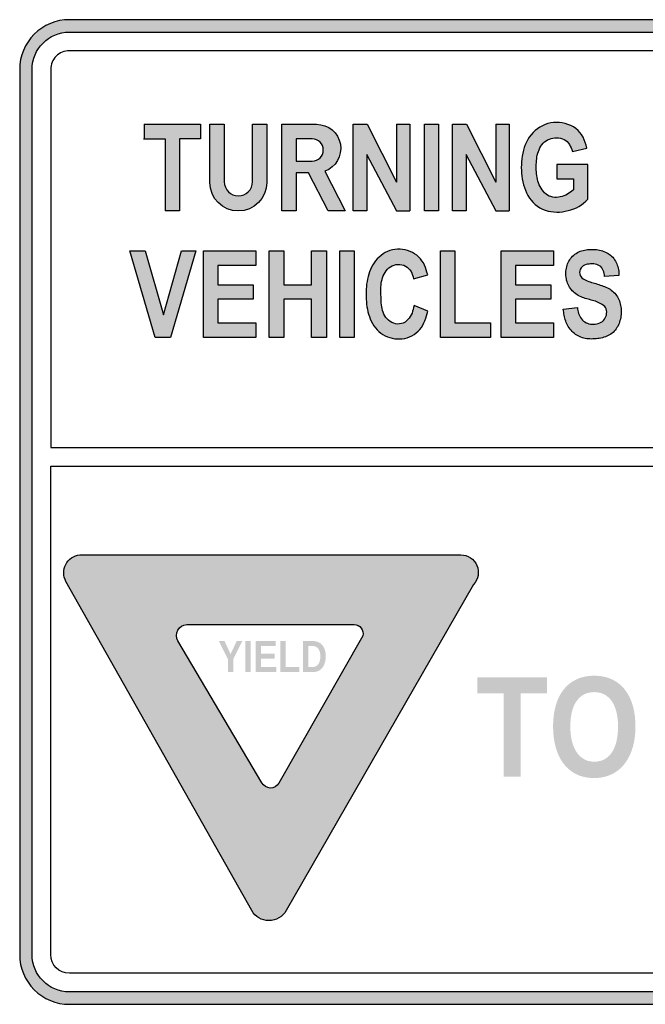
# Model space of a CAD drawing. Header units: inches. Extents: x -0.5 to 0.5, y -0.5 to 0.5.
# Tile 1 of 2: x -0.5 to 0.14, y -0.5 to 0.5. Entities that reach past the tile are written whole.
import ezdxf

# ---------------------------------------------------------------- set-up
doc = ezdxf.new("R2010")
doc.units = ezdxf.units.IN
doc.header["$MEASUREMENT"] = 0

msp = doc.modelspace()

# ---------------------------------------------------------------- hatches: boundary and pattern name
h = msp.add_hatch(color=7)
edge = h.paths.add_edge_path()
edge.add_spline(control_points=[(0.5, 0.44939), (0.5, 0.47726), (0.47741, 0.49985), (0.44954, 0.49985)], knot_values=[0, 0, 0, 0, 1, 1, 1, 1], degree=3, periodic=0)
edge.add_line((0.44954, 0.49985), (-0.44954, 0.49985))
edge.add_spline(control_points=[(-0.44954, 0.49985), (-0.46292, 0.49985), (-0.47576, 0.49453), (-0.48522, 0.48507), (-0.49468, 0.47561), (-0.5, 0.46277), (-0.5, 0.44939)], knot_values=[0, 0, 0, 0, 1, 1, 1, 2, 2, 2, 2], degree=3, periodic=0)
edge.add_line((-0.5, 0.44939), (-0.5, -0.44939))
edge.add_spline(control_points=[(-0.5, -0.44939), (-0.5, -0.46277), (-0.49468, -0.47561), (-0.48522, -0.48507), (-0.47576, -0.49453), (-0.46292, -0.49985), (-0.44954, -0.49985)], knot_values=[0, 0, 0, 0, 1, 1, 1, 2, 2, 2, 2], degree=3, periodic=0)
edge.add_line((-0.44954, -0.49985), (0.44954, -0.49985))
edge.add_spline(control_points=[(0.44954, -0.49985), (0.47741, -0.49985), (0.5, -0.47726), (0.5, -0.44939)], knot_values=[0, 0, 0, 0, 1, 1, 1, 1], degree=3, periodic=0)
edge.add_line((0.5, -0.44939), (0.5, 0.44939))
edge = h.paths.add_edge_path(flags=0)
edge.add_line((-0.48739, -0.44939), (-0.48739, 0.44939))
edge.add_spline(control_points=[(-0.48739, 0.44939), (-0.48739, 0.47029), (-0.47044, 0.48723), (-0.44954, 0.48723)], knot_values=[0, 0, 0, 0, 1, 1, 1, 1], degree=3, periodic=0)
edge.add_line((-0.44954, 0.48723), (0.44954, 0.48723))
edge.add_spline(control_points=[(0.44954, 0.48723), (0.47044, 0.48723), (0.48739, 0.47029), (0.48739, 0.44939)], knot_values=[0, 0, 0, 0, 1, 1, 1, 1], degree=3, periodic=0)
edge.add_line((0.48739, 0.44939), (0.48739, -0.44939))
edge.add_spline(control_points=[(0.48739, -0.44939), (0.48739, -0.47029), (0.47044, -0.48723), (0.44954, -0.48723)], knot_values=[0, 0, 0, 0, 1, 1, 1, 1], degree=3, periodic=0)
edge.add_line((0.44954, -0.48723), (-0.44954, -0.48723))
edge.add_spline(control_points=[(-0.44954, -0.48723), (-0.47044, -0.48723), (-0.48739, -0.47029), (-0.48739, -0.44939)], knot_values=[0, 0, 0, 0, 1, 1, 1, 1], degree=3, periodic=0)
h = msp.add_hatch(color=7)
edge = h.paths.add_edge_path()
edge.add_spline(control_points=[(0.5, 0.44939), (0.5, 0.47726), (0.47741, 0.49985), (0.44954, 0.49985)], knot_values=[0, 0, 0, 0, 1, 1, 1, 1], degree=3, periodic=0)
edge.add_line((0.44954, 0.49985), (-0.44954, 0.49985))
edge.add_spline(control_points=[(-0.44954, 0.49985), (-0.46292, 0.49985), (-0.47576, 0.49453), (-0.48522, 0.48507), (-0.49468, 0.47561), (-0.5, 0.46277), (-0.5, 0.44939)], knot_values=[0, 0, 0, 0, 1, 1, 1, 2, 2, 2, 2], degree=3, periodic=0)
edge.add_line((-0.5, 0.44939), (-0.5, 0.06553))
edge.add_line((-0.5, 0.06553), (-0.48739, 0.06553))
edge.add_line((-0.48739, 0.06553), (-0.48739, 0.44939))
edge.add_spline(control_points=[(-0.48739, 0.44939), (-0.48739, 0.45943), (-0.4834, 0.46905), (-0.4763, 0.47615), (-0.4692, 0.48325), (-0.45958, 0.48723), (-0.44954, 0.48723)], knot_values=[0, 0, 0, 0, 1, 1, 1, 2, 2, 2, 2], degree=3, periodic=0)
edge.add_line((-0.44954, 0.48723), (0.44954, 0.48723))
edge.add_spline(control_points=[(0.44954, 0.48723), (0.47044, 0.48723), (0.48739, 0.47029), (0.48739, 0.44939)], knot_values=[0, 0, 0, 0, 1, 1, 1, 1], degree=3, periodic=0)
edge.add_line((0.48739, 0.44939), (0.48739, 0.06553))
edge.add_line((0.48739, 0.06553), (0.5, 0.06553))
edge.add_line((0.5, 0.06553), (0.5, 0.44939))
for points in [[(-0.35217, 0.37883), (-0.37367, 0.37883), (-0.37383, 0.39367), (-0.31633, 0.39367), (-0.31633, 0.37883), (-0.33783, 0.37883), (-0.33783, 0.30583), (-0.3525, 0.30583), (-0.35217, 0.37883)], [(-0.14759, 0.36243), (-0.14759, 0.3058), (-0.1614, 0.3058), (-0.1614, 0.39361), (-0.1474, 0.39361), (-0.11749, 0.33475), (-0.11758, 0.33493), (-0.11758, 0.39361), (-0.11758, 0.39361), (-0.10397, 0.39361), (-0.10397, 0.39361), (-0.10397, 0.3058), (-0.10397, 0.3058), (-0.11752, 0.3058), (-0.11749, 0.30575), (-0.14798, 0.36316), (-0.14759, 0.36243)], [(-0.07473, 0.3058), (-0.08912, 0.3058), (-0.08912, 0.39361), (-0.07473, 0.39361), (-0.07473, 0.3058)], [(-0.04671, 0.36243), (-0.04671, 0.3058), (-0.06052, 0.3058), (-0.06052, 0.39361), (-0.04652, 0.39361), (-0.01661, 0.33475), (-0.0167, 0.33493), (-0.0167, 0.39361), (-0.0167, 0.39361), (-0.00309, 0.39361), (-0.00309, 0.39361), (-0.00309, 0.3058), (-0.00309, 0.3058), (-0.01664, 0.3058), (-0.01661, 0.30575), (-0.0471, 0.36316), (-0.04671, 0.36243)], [(0.07664, 0.31779), (0.07664, 0.35289), (0.04539, 0.35289), (0.04539, 0.33813), (0.0621, 0.33813), (0.0621, 0.32707), (0.06063, 0.32586), (0.05914, 0.32469), (0.0576, 0.32358), (0.05599, 0.32257), (0.0543, 0.32168), (0.05254, 0.32092), (0.05072, 0.3203), (0.04886, 0.31983), (0.04696, 0.31953), (0.04504, 0.3194), (0.04312, 0.31946), (0.04121, 0.31972), (0.03936, 0.32018), (0.03759, 0.32084), (0.03593, 0.32173), (0.03438, 0.32281), (0.03295, 0.32406), (0.03163, 0.32548), (0.03043, 0.32702), (0.02935, 0.32867), (0.02838, 0.33042), (0.02752, 0.33222), (0.02678, 0.33408), (0.02616, 0.33595), (0.02564, 0.33783), (0.02523, 0.3397), (0.02492, 0.34158), (0.02469, 0.34346), (0.02453, 0.34534), (0.02444, 0.34723), (0.02441, 0.34913), (0.02442, 0.35103), (0.02447, 0.35294), (0.02456, 0.35485), (0.02469, 0.35677), (0.02488, 0.35868), (0.02515, 0.36057), (0.02551, 0.36245), (0.02597, 0.36429), (0.02654, 0.36611), (0.02724, 0.36788), (0.02809, 0.36961), (0.02909, 0.37127), (0.03022, 0.37285), (0.03149, 0.37433), (0.03288, 0.37567), (0.03438, 0.37686), (0.03599, 0.37788), (0.0377, 0.37869), (0.03949, 0.3793), (0.04135, 0.37971), (0.04326, 0.37993), (0.04521, 0.37996), (0.04717, 0.37981), (0.04911, 0.37948), (0.05098, 0.37895), (0.05274, 0.37821), (0.05434, 0.37726), (0.05575, 0.37609), (0.05696, 0.37472), (0.05803, 0.37319), (0.05896, 0.37152), (0.05981, 0.36974), (0.06059, 0.36791), (0.06134, 0.36603), (0.07579, 0.36942), (0.07497, 0.37232), (0.07409, 0.37518), (0.07309, 0.37796), (0.07192, 0.38063), (0.07052, 0.38313), (0.06883, 0.38543), (0.06684, 0.38751), (0.06457, 0.38936), (0.06207, 0.39098), (0.0594, 0.39235), (0.0566, 0.39349), (0.05372, 0.39438), (0.0508, 0.39502), (0.04786, 0.39541), (0.04491, 0.39554), (0.04198, 0.39541), (0.03908, 0.39501), (0.03622, 0.39434), (0.03343, 0.3934), (0.03072, 0.3922), (0.02812, 0.39075), (0.02563, 0.38909), (0.02329, 0.38723), (0.02112, 0.38518), (0.01913, 0.38297), (0.01734, 0.38062), (0.01577, 0.37813), (0.01441, 0.37553), (0.01325, 0.37284), (0.01226, 0.37007), (0.01144, 0.36724), (0.01077, 0.36436), (0.01024, 0.36145), (0.00982, 0.35853), (0.00952, 0.35561), (0.00932, 0.35269), (0.00924, 0.34977), (0.00929, 0.34685), (0.00946, 0.34393), (0.00976, 0.34102), (0.01019, 0.33811), (0.01076, 0.33521), (0.01148, 0.33233), (0.01234, 0.32947), (0.01337, 0.32666), (0.01456, 0.32394), (0.01593, 0.32131), (0.01748, 0.31881), (0.01923, 0.31646), (0.02118, 0.31428), (0.02333, 0.31229), (0.02568, 0.31051), (0.02819, 0.30894), (0.03084, 0.3076), (0.0336, 0.30648), (0.03643, 0.30561), (0.03932, 0.30499), (0.04223, 0.30461), (0.04516, 0.30448), (0.04808, 0.30457), (0.051, 0.30487), (0.05391, 0.30536), (0.05679, 0.30602), (0.05964, 0.30684), (0.06244, 0.30782), (0.06515, 0.30897), (0.06775, 0.31032), (0.07021, 0.31189), (0.07249, 0.31368), (0.0746, 0.31569), (0.07664, 0.31779)], [(-0.34683, 0.1772), (-0.36255, 0.1772), (-0.38819, 0.26519), (-0.37252, 0.26519), (-0.35417, 0.20006), (-0.33583, 0.26519), (-0.32119, 0.26519), (-0.34683, 0.1772)], [(-0.26303, 0.21596), (-0.29885, 0.21596), (-0.29885, 0.19206), (-0.26027, 0.19206), (-0.26027, 0.1772), (-0.31355, 0.1772), (-0.31355, 0.26519), (-0.26027, 0.26519), (-0.26027, 0.25033), (-0.29885, 0.25033), (-0.29885, 0.23075), (-0.26303, 0.23075), (-0.26303, 0.21596)], [(-0.18864, 0.1772), (-0.20372, 0.1772), (-0.20372, 0.21596), (-0.23196, 0.21596), (-0.23196, 0.1772), (-0.24677, 0.1772), (-0.24677, 0.26519), (-0.23196, 0.26519), (-0.23196, 0.23075), (-0.20372, 0.23075), (-0.20372, 0.26519), (-0.18864, 0.26519), (-0.18864, 0.1772)], [(-0.16059, 0.1772), (-0.17498, 0.1772), (-0.17498, 0.265), (-0.16059, 0.265), (-0.16059, 0.1772)], [(-0.0996, 0.20955), (-0.10005, 0.20764), (-0.10053, 0.20574), (-0.10108, 0.20386), (-0.10172, 0.20201), (-0.10249, 0.20022), (-0.10342, 0.19848), (-0.10452, 0.19682), (-0.10579, 0.19529), (-0.10723, 0.19393), (-0.10883, 0.19278), (-0.11058, 0.19187), (-0.11247, 0.19125), (-0.11443, 0.1909), (-0.11643, 0.19084), (-0.11841, 0.19107), (-0.12032, 0.19159), (-0.12214, 0.19239), (-0.12386, 0.19342), (-0.12545, 0.19466), (-0.1269, 0.19607), (-0.1282, 0.19762), (-0.12934, 0.19928), (-0.13029, 0.20102), (-0.13107, 0.20281), (-0.13168, 0.20466), (-0.13215, 0.20654), (-0.13251, 0.20847), (-0.13276, 0.21042), (-0.13294, 0.21239), (-0.13305, 0.21439), (-0.13312, 0.21639), (-0.13317, 0.21839), (-0.13322, 0.22039), (-0.13326, 0.22238), (-0.13328, 0.22436), (-0.13327, 0.22633), (-0.13321, 0.22829), (-0.13307, 0.23023), (-0.13286, 0.23217), (-0.13255, 0.23408), (-0.13212, 0.23599), (-0.13156, 0.23787), (-0.13086, 0.23974), (-0.13001, 0.24156), (-0.129, 0.24331), (-0.12786, 0.24496), (-0.12656, 0.24649), (-0.12512, 0.24785), (-0.12354, 0.24903), (-0.12181, 0.24999), (-0.11996, 0.25071), (-0.11802, 0.25119), (-0.11602, 0.25141), (-0.11402, 0.25137), (-0.11204, 0.25105), (-0.11013, 0.25046), (-0.10832, 0.2496), (-0.10664, 0.2485), (-0.10513, 0.2472), (-0.10381, 0.24572), (-0.10272, 0.2441), (-0.10185, 0.24236), (-0.10116, 0.24053), (-0.10059, 0.23865), (-0.10007, 0.23673), (-0.08582, 0.24091), (-0.08653, 0.24341), (-0.08728, 0.24589), (-0.08811, 0.24832), (-0.08908, 0.25068), (-0.09022, 0.25294), (-0.09158, 0.25509), (-0.09316, 0.2571), (-0.09496, 0.25895), (-0.09694, 0.26065), (-0.09908, 0.26216), (-0.10136, 0.26349), (-0.10374, 0.26461), (-0.10621, 0.26552), (-0.10874, 0.26621), (-0.11131, 0.26666), (-0.1139, 0.26687), (-0.11649, 0.26686), (-0.11906, 0.26662), (-0.12159, 0.26615), (-0.12408, 0.26545), (-0.12648, 0.26453), (-0.12881, 0.2634), (-0.13103, 0.26207), (-0.13314, 0.26056), (-0.13513, 0.25889), (-0.13698, 0.25707), (-0.13867, 0.25512), (-0.1402, 0.25305), (-0.14158, 0.25088), (-0.1428, 0.24862), (-0.14388, 0.24628), (-0.14482, 0.24388), (-0.14564, 0.24143), (-0.14633, 0.23895), (-0.14691, 0.23644), (-0.14739, 0.23393), (-0.14776, 0.2314), (-0.14804, 0.22886), (-0.14823, 0.22631), (-0.14834, 0.22375), (-0.14837, 0.22119), (-0.14833, 0.21862), (-0.14822, 0.21605), (-0.14805, 0.21348), (-0.1478, 0.21091), (-0.14746, 0.20836), (-0.14702, 0.20583), (-0.14648, 0.20332), (-0.14582, 0.20084), (-0.14503, 0.1984), (-0.14411, 0.196), (-0.14303, 0.19366), (-0.14181, 0.19137), (-0.14043, 0.18916), (-0.13891, 0.18707), (-0.13723, 0.18509), (-0.13541, 0.18327), (-0.13345, 0.18162), (-0.13134, 0.18016), (-0.1291, 0.17891), (-0.12675, 0.17787), (-0.12431, 0.17703), (-0.12181, 0.17639), (-0.11926, 0.17595), (-0.1167, 0.17572), (-0.11412, 0.17569), (-0.11156, 0.17588), (-0.10902, 0.17629), (-0.10653, 0.17694), (-0.10411, 0.17784), (-0.10177, 0.17896), (-0.09953, 0.18029), (-0.09744, 0.18182), (-0.0955, 0.18353), (-0.09374, 0.18542), (-0.09218, 0.18746), (-0.09081, 0.18963), (-0.08962, 0.1919), (-0.08858, 0.19425), (-0.08768, 0.19667), (-0.08691, 0.19911), (-0.08622, 0.20157), (-0.08557, 0.20404), (-0.0996, 0.20955)], [(-0.02214, 0.19206), (-0.02214, 0.1772), (-0.07265, 0.1772), (-0.07265, 0.26519), (-0.05829, 0.26519), (-0.05829, 0.19206), (-0.02214, 0.19206)], [(0.03915, 0.21596), (0.00334, 0.21596), (0.00334, 0.19206), (0.04191, 0.19206), (0.04191, 0.1772), (-0.01137, 0.1772), (-0.01137, 0.26519), (0.04191, 0.26519), (0.04191, 0.25033), (0.00334, 0.25033), (0.00334, 0.23075), (0.03915, 0.23075), (0.03915, 0.21596)], [(0.10839, 0.24009), (0.09384, 0.23927), (0.09359, 0.24079), (0.09329, 0.2423), (0.09291, 0.24379), (0.09239, 0.24525), (0.09172, 0.24666), (0.09086, 0.24796), (0.08983, 0.2491), (0.08861, 0.25004), (0.08724, 0.25077), (0.08577, 0.25132), (0.08425, 0.25169), (0.08273, 0.2519), (0.08119, 0.25198), (0.07965, 0.25192), (0.0781, 0.25176), (0.07655, 0.2515), (0.07502, 0.25113), (0.07355, 0.2506), (0.07219, 0.24989), (0.07097, 0.24894), (0.06995, 0.24776), (0.06916, 0.24638), (0.06865, 0.24489), (0.06847, 0.24332), (0.06863, 0.24175), (0.06911, 0.24025), (0.06987, 0.23888), (0.07086, 0.23771), (0.07206, 0.23673), (0.07339, 0.23592), (0.07479, 0.23523), (0.07623, 0.23462), (0.07768, 0.23409), (0.07914, 0.2336), (0.08061, 0.23315), (0.08208, 0.23272), (0.08355, 0.23229), (0.08502, 0.23185), (0.08649, 0.23139), (0.08795, 0.23091), (0.08941, 0.23041), (0.09086, 0.2299), (0.09231, 0.22938), (0.09375, 0.22883), (0.09518, 0.22826), (0.09658, 0.22763), (0.09795, 0.22693), (0.09929, 0.22614), (0.10057, 0.22526), (0.1018, 0.22431), (0.10296, 0.22328), (0.10405, 0.22217), (0.10506, 0.221), (0.10598, 0.21976), (0.10681, 0.21845), (0.10756, 0.2171), (0.10821, 0.21569), (0.10879, 0.21425), (0.10929, 0.21278), (0.1097, 0.21128), (0.11005, 0.20977), (0.11032, 0.20825), (0.11051, 0.20672), (0.11063, 0.20518), (0.11068, 0.20364), (0.11065, 0.20209), (0.11055, 0.20054), (0.11038, 0.199), (0.11014, 0.19745), (0.10982, 0.19591), (0.10943, 0.19438), (0.10897, 0.19287), (0.10843, 0.19138), (0.10782, 0.18993), (0.10713, 0.18851), (0.10636, 0.18716), (0.10551, 0.18586), (0.10459, 0.18463), (0.10358, 0.18348), (0.1025, 0.18241), (0.10133, 0.18144), (0.10009, 0.18056), (0.09879, 0.17976), (0.09743, 0.17904), (0.09601, 0.17841), (0.09455, 0.17784), (0.09305, 0.17735), (0.09152, 0.17693), (0.08996, 0.17658), (0.08838, 0.17628), (0.08679, 0.17604), (0.0852, 0.17586), (0.0836, 0.17573), (0.08201, 0.17566), (0.08043, 0.17564), (0.07886, 0.17568), (0.0773, 0.17579), (0.07576, 0.17597), (0.07424, 0.17622), (0.07274, 0.17655), (0.07127, 0.17696), (0.06982, 0.17746), (0.0684, 0.17804), (0.06701, 0.17872), (0.06567, 0.17948), (0.06437, 0.18033), (0.06311, 0.18126), (0.06192, 0.18226), (0.06078, 0.18333), (0.05971, 0.18447), (0.05871, 0.18567), (0.05779, 0.18692), (0.05695, 0.18822), (0.05619, 0.18957), (0.05551, 0.19096), (0.0549, 0.19238), (0.05436, 0.19383), (0.05388, 0.1953), (0.05346, 0.19679), (0.0531, 0.19829), (0.0528, 0.1998), (0.05253, 0.20131), (0.05229, 0.20283), (0.05208, 0.20436), (0.05187, 0.20588), (0.06619, 0.20759), (0.06643, 0.20608), (0.0667, 0.20458), (0.06703, 0.20308), (0.06746, 0.2016), (0.068, 0.20013), (0.06866, 0.19871), (0.06944, 0.19734), (0.07033, 0.19606), (0.07134, 0.19488), (0.07246, 0.19383), (0.07369, 0.19293), (0.07502, 0.19218), (0.07644, 0.19159), (0.07793, 0.19116), (0.07947, 0.19087), (0.08104, 0.19072), (0.08264, 0.19071), (0.08424, 0.19084), (0.08582, 0.1911), (0.08737, 0.19149), (0.08885, 0.19203), (0.09024, 0.19272), (0.09152, 0.19356), (0.09267, 0.19456), (0.09366, 0.19572), (0.09449, 0.19703), (0.09513, 0.19845), (0.0956, 0.19995), (0.09587, 0.20151), (0.09594, 0.2031), (0.09581, 0.20467), (0.09544, 0.20617), (0.09481, 0.20755), (0.0939, 0.20876), (0.09278, 0.2098), (0.09149, 0.2107), (0.09013, 0.21149), (0.08874, 0.21219), (0.08733, 0.21282), (0.0859, 0.21339), (0.08445, 0.2139), (0.083, 0.21436), (0.08154, 0.2148), (0.08007, 0.21522), (0.0786, 0.21563), (0.07713, 0.21604), (0.07566, 0.21646), (0.0742, 0.21691), (0.07275, 0.2174), (0.07131, 0.21793), (0.06988, 0.21852), (0.06848, 0.21917), (0.06711, 0.21988), (0.06579, 0.22066), (0.06451, 0.22152), (0.06328, 0.22245), (0.06213, 0.22346), (0.06104, 0.22454), (0.06004, 0.2257), (0.05911, 0.22693), (0.05826, 0.22822), (0.0575, 0.22955), (0.05682, 0.23093), (0.05622, 0.23235), (0.05572, 0.2338), (0.05529, 0.23528), (0.05496, 0.23677), (0.0547, 0.23829), (0.05453, 0.23982), (0.05445, 0.24136), (0.05445, 0.2429), (0.05454, 0.24444), (0.05472, 0.24597), (0.05498, 0.24749), (0.05533, 0.249), (0.05577, 0.25048), (0.0563, 0.25194), (0.05692, 0.25336), (0.05762, 0.25474), (0.05842, 0.25607), (0.0593, 0.25733), (0.06026, 0.25853), (0.06131, 0.25966), (0.06245, 0.2607), (0.06365, 0.26167), (0.06493, 0.26255), (0.06626, 0.26334), (0.06763, 0.26405), (0.06905, 0.26466), (0.0705, 0.26519), (0.07198, 0.26562), (0.07347, 0.26597), (0.07498, 0.26624), (0.07651, 0.26644), (0.07804, 0.26657), (0.07958, 0.26664), (0.08112, 0.26666), (0.08266, 0.26663), (0.08419, 0.26655), (0.08572, 0.2664), (0.08724, 0.26619), (0.08874, 0.26591), (0.09024, 0.26556), (0.09171, 0.26512), (0.09317, 0.26459), (0.09459, 0.26398), (0.09598, 0.26329), (0.09731, 0.26251), (0.09859, 0.26165), (0.09981, 0.2607), (0.10095, 0.25968), (0.10202, 0.25857), (0.10301, 0.25738), (0.10391, 0.25613), (0.10473, 0.25483), (0.10547, 0.25347), (0.10612, 0.25207), (0.10668, 0.25064), (0.10716, 0.24917), (0.10755, 0.24769), (0.10786, 0.24619), (0.10809, 0.24467), (0.10825, 0.24315), (0.10833, 0.24162), (0.10839, 0.24009)], [(-0.28319, -0.14954), (-0.28319, -0.16248), (-0.28858, -0.16248), (-0.28858, -0.14954), (-0.29778, -0.13094), (-0.29212, -0.13094), (-0.28592, -0.14428), (-0.27963, -0.13094), (-0.27396, -0.13094), (-0.28319, -0.14954)], [(-0.27085, -0.16248), (-0.27085, -0.13094), (-0.26541, -0.13094), (-0.26541, -0.16248), (-0.27085, -0.16248)], [(-0.2604, -0.16248), (-0.2604, -0.13094), (-0.24005, -0.13094), (-0.24005, -0.13604), (-0.25498, -0.13604), (-0.25498, -0.14397), (-0.24117, -0.14397), (-0.24117, -0.14907), (-0.25498, -0.14907), (-0.25498, -0.15737), (-0.23932, -0.15737), (-0.23932, -0.16248), (-0.2604, -0.16248)], [(-0.23533, -0.16248), (-0.23533, -0.13094), (-0.22992, -0.13094), (-0.22992, -0.15737), (-0.21604, -0.15737), (-0.21604, -0.16248), (-0.23533, -0.16248)], [(0.00852, -0.18409), (0.00852, -0.26868), (-0.00881, -0.26868), (-0.00881, -0.18409), (-0.03552, -0.18409), (-0.03552, -0.16776), (0.03531, -0.16776), (0.03531, -0.18409), (0.00852, -0.18409)]]:
    msp.add_hatch(color=7).paths.add_polyline_path(points)
h = msp.add_hatch(color=7)
edge = h.paths.add_edge_path()
edge.add_line((-0.26369, 0.33524), (-0.26369, 0.39361))
edge.add_line((-0.26369, 0.39361), (-0.24915, 0.39361))
edge.add_line((-0.24915, 0.39361), (-0.24915, 0.33461))
edge.add_spline(control_points=[(-0.24915, 0.33461), (-0.24915, 0.31863), (-0.2621, 0.30568), (-0.27808, 0.30568), (-0.29405, 0.30568), (-0.30701, 0.31863), (-0.30701, 0.33461)], knot_values=[0, 0, 0, 0, 1, 1, 1, 2, 2, 2, 2], degree=3, periodic=0)
edge.add_line((-0.30701, 0.33461), (-0.30701, 0.39361))
edge.add_line((-0.30701, 0.39361), (-0.29231, 0.39361))
edge.add_line((-0.29231, 0.39361), (-0.29231, 0.33524))
edge.add_spline(control_points=[(-0.29231, 0.33524), (-0.29231, 0.32733), (-0.2859, 0.32093), (-0.278, 0.32093), (-0.2701, 0.32093), (-0.26369, 0.32733), (-0.26369, 0.33524)], knot_values=[0, 0, 0, 0, 1, 1, 1, 2, 2, 2, 2], degree=3, periodic=0)
h = msp.add_hatch(color=7)
edge = h.paths.add_edge_path()
edge.add_line((-0.20677, 0.3445), (-0.21941, 0.3445))
edge.add_line((-0.21941, 0.3445), (-0.21941, 0.3058))
edge.add_line((-0.21941, 0.3058), (-0.2338, 0.3058))
edge.add_line((-0.2338, 0.3058), (-0.2338, 0.39361))
edge.add_line((-0.2338, 0.39361), (-0.19865, 0.39361))
edge.add_spline(control_points=[(-0.19865, 0.39361), (-0.18674, 0.39361), (-0.17654, 0.38505), (-0.17447, 0.37332), (-0.1724, 0.36159), (-0.17905, 0.35006), (-0.19024, 0.34598)], knot_values=[0, 0, 0, 0, 1, 1, 1, 2, 2, 2, 2], degree=3, periodic=0)
edge.add_line((-0.19024, 0.34598), (-0.16953, 0.3058))
edge.add_line((-0.16953, 0.3058), (-0.18683, 0.3058))
edge.add_line((-0.18683, 0.3058), (-0.20677, 0.3445))
edge = h.paths.add_edge_path(flags=0)
edge.add_line((-0.20313, 0.37889), (-0.21941, 0.37889))
edge.add_line((-0.21941, 0.37889), (-0.21941, 0.35619))
edge.add_line((-0.21941, 0.35619), (-0.20313, 0.35619))
edge.add_spline(control_points=[(-0.20313, 0.35619), (-0.19686, 0.35619), (-0.19178, 0.36127), (-0.19178, 0.36754), (-0.19178, 0.37381), (-0.19686, 0.37889), (-0.20313, 0.37889)], knot_values=[0, 0, 0, 0, 1, 1, 1, 2, 2, 2, 2], degree=3, periodic=0)
h = msp.add_hatch(color=7)
edge = h.paths.add_edge_path()
edge.add_spline(control_points=[(-0.439, -0.04351), (-0.44509, -0.04411), (-0.45047, -0.04774), (-0.4533, -0.05317), (-0.45612, -0.0586), (-0.45602, -0.06509), (-0.45301, -0.07043)], knot_values=[0, 0, 0, 0, 1, 1, 1, 2, 2, 2, 2], degree=3, periodic=0)
edge.add_line((-0.45301, -0.07043), (-0.26447, -0.40469))
edge.add_spline(control_points=[(-0.26447, -0.40469), (-0.26087, -0.41095), (-0.2542, -0.41482), (-0.24697, -0.41482), (-0.23974, -0.41482), (-0.23306, -0.41095), (-0.22946, -0.40469)], knot_values=[0, 0, 0, 0, 1, 1, 1, 2, 2, 2, 2], degree=3, periodic=0)
edge.add_line((-0.22946, -0.40469), (-0.03931, -0.07366))
edge.add_spline(control_points=[(-0.03931, -0.07366), (-0.03439, -0.06849), (-0.03303, -0.06088), (-0.03584, -0.05432), (-0.03865, -0.04777), (-0.0451, -0.04351), (-0.05224, -0.04351)], knot_values=[0, 0, 0, 0, 1, 1, 1, 2, 2, 2, 2], degree=3, periodic=0)
edge.add_line((-0.05224, -0.04351), (-0.439, -0.04351))
edge = h.paths.add_edge_path(flags=0)
edge.add_spline(control_points=[(-0.16056, -0.11422), (-0.15771, -0.11422), (-0.15501, -0.11554), (-0.15326, -0.1178), (-0.15151, -0.12005), (-0.15091, -0.12299), (-0.15162, -0.12576)], knot_values=[0, 0, 0, 0, 1, 1, 1, 2, 2, 2, 2], degree=3, periodic=0)
edge.add_line((-0.15162, -0.12576), (-0.23692, -0.27538))
edge.add_spline(control_points=[(-0.23692, -0.27538), (-0.23859, -0.27831), (-0.24165, -0.28016), (-0.24501, -0.28029), (-0.24838, -0.28042), (-0.25157, -0.2788), (-0.25346, -0.27601)], knot_values=[0, 0, 0, 0, 1, 1, 1, 2, 2, 2, 2], degree=3, periodic=0)
edge.add_line((-0.25346, -0.27601), (-0.33935, -0.13097))
edge.add_spline(control_points=[(-0.33935, -0.13097), (-0.34133, -0.12763), (-0.34142, -0.1235), (-0.33959, -0.12008), (-0.33776, -0.11666), (-0.33428, -0.11444), (-0.33041, -0.11422)], knot_values=[0, 0, 0, 0, 1, 1, 1, 2, 2, 2, 2], degree=3, periodic=0)
edge.add_line((-0.33041, -0.11422), (-0.16056, -0.11422))
h = msp.add_hatch(color=7)
edge = h.paths.add_edge_path()
edge.add_spline(control_points=[(-0.18931, -0.14647), (-0.18931, -0.1491), (-0.18964, -0.15141), (-0.19029, -0.1534), (-0.19094, -0.15539), (-0.19182, -0.15706), (-0.19295, -0.1584), (-0.19408, -0.15975), (-0.19541, -0.16076), (-0.19695, -0.16145), (-0.19848, -0.16213), (-0.20014, -0.16248), (-0.20191, -0.16248)], knot_values=[0, 0, 0, 0, 1, 1, 1, 2, 2, 2, 3, 3, 3, 4, 4, 4, 4], degree=3, periodic=0)
edge.add_line((-0.20191, -0.16248), (-0.21237, -0.16248))
edge.add_line((-0.21237, -0.16248), (-0.21237, -0.13094))
edge.add_line((-0.21237, -0.13094), (-0.20301, -0.13094))
edge.add_spline(control_points=[(-0.20301, -0.13094), (-0.20101, -0.13094), (-0.19917, -0.13124), (-0.19749, -0.13186), (-0.19582, -0.13247), (-0.19437, -0.13341), (-0.19316, -0.13468), (-0.19195, -0.13594), (-0.19101, -0.13756), (-0.19033, -0.13951), (-0.18965, -0.14147), (-0.18931, -0.14379), (-0.18931, -0.14647)], knot_values=[0, 0, 0, 0, 1, 1, 1, 2, 2, 2, 3, 3, 3, 4, 4, 4, 4], degree=3, periodic=0)
edge = h.paths.add_edge_path(flags=0)
edge.add_spline(control_points=[(-0.19477, -0.14647), (-0.19477, -0.14464), (-0.19498, -0.14306), (-0.19539, -0.14175), (-0.1958, -0.14044), (-0.19637, -0.13936), (-0.1971, -0.13852), (-0.19783, -0.13767), (-0.19871, -0.13705), (-0.19973, -0.13665), (-0.20075, -0.13624), (-0.20188, -0.13604), (-0.20312, -0.13604)], knot_values=[0, 0, 0, 0, 1, 1, 1, 2, 2, 2, 3, 3, 3, 4, 4, 4, 4], degree=3, periodic=0)
edge.add_line((-0.20312, -0.13604), (-0.20695, -0.13604))
edge.add_line((-0.20695, -0.13604), (-0.20695, -0.15737))
edge.add_line((-0.20695, -0.15737), (-0.20236, -0.15737))
edge.add_spline(control_points=[(-0.20236, -0.15737), (-0.20127, -0.15737), (-0.20027, -0.15714), (-0.19934, -0.15668), (-0.19842, -0.15622), (-0.19761, -0.15553), (-0.19693, -0.15461), (-0.19626, -0.15369), (-0.19573, -0.15255), (-0.19535, -0.15119), (-0.19496, -0.14984), (-0.19477, -0.14826), (-0.19477, -0.14647)], knot_values=[0, 0, 0, 0, 1, 1, 1, 2, 2, 2, 3, 3, 3, 4, 4, 4, 4], degree=3, periodic=0)
h = msp.add_hatch(color=7)
edge = h.paths.add_edge_path()
edge.add_spline(control_points=[(0.12513, -0.21775), (0.12513, -0.22563), (0.12417, -0.2328), (0.12226, -0.23924), (0.12035, -0.24569), (0.1176, -0.2512), (0.11399, -0.25579), (0.11039, -0.26037), (0.10599, -0.2639), (0.10081, -0.26639), (0.09563, -0.26887), (0.08977, -0.27011), (0.08323, -0.27011), (0.07631, -0.27011), (0.07024, -0.26881), (0.06504, -0.26621), (0.05983, -0.26361), (0.05549, -0.25998), (0.052, -0.25532), (0.04851, -0.25067), (0.0459, -0.24514), (0.04416, -0.23874), (0.04241, -0.23234), (0.04154, -0.22535), (0.04154, -0.21775), (0.04154, -0.20988), (0.04245, -0.20276), (0.04427, -0.19641), (0.04608, -0.19006), (0.04877, -0.18465), (0.05232, -0.18019), (0.05588, -0.17572), (0.06025, -0.17228), (0.06543, -0.16987), (0.07061, -0.16746), (0.07657, -0.16626), (0.0833, -0.16626), (0.09003, -0.16626), (0.096, -0.16747), (0.10121, -0.16991), (0.10641, -0.17234), (0.11078, -0.17581), (0.11431, -0.18029), (0.11785, -0.18478), (0.12053, -0.19019), (0.12237, -0.19652), (0.12421, -0.20284), (0.12513, -0.20992), (0.12513, -0.21775)], knot_values=[0, 0, 0, 0, 1, 1, 1, 2, 2, 2, 3, 3, 3, 4, 4, 4, 5, 5, 5, 6, 6, 6, 7, 7, 7, 8, 8, 8, 9, 9, 9, 10, 10, 10, 11, 11, 11, 12, 12, 12, 13, 13, 13, 14, 14, 14, 15, 15, 15, 16, 16, 16, 16], degree=3, periodic=0)
edge = h.paths.add_edge_path(flags=0)
edge.add_spline(control_points=[(0.10744, -0.21775), (0.10744, -0.21245), (0.10692, -0.20767), (0.1059, -0.20339), (0.10487, -0.19912), (0.10334, -0.19545), (0.10131, -0.1924), (0.09928, -0.18934), (0.09677, -0.18699), (0.09376, -0.18534), (0.09075, -0.1837), (0.08726, -0.18287), (0.0833, -0.18287), (0.07924, -0.18287), (0.07571, -0.1837), (0.0727, -0.18534), (0.06969, -0.18699), (0.06716, -0.18934), (0.06511, -0.1924), (0.06305, -0.19545), (0.06153, -0.19912), (0.06052, -0.20339), (0.05952, -0.20767), (0.05902, -0.21245), (0.05902, -0.21775), (0.05902, -0.22301), (0.05953, -0.22782), (0.06056, -0.23219), (0.06159, -0.23656), (0.06311, -0.24032), (0.06514, -0.24347), (0.06717, -0.24662), (0.0697, -0.24908), (0.07274, -0.25084), (0.07577, -0.25261), (0.07927, -0.25349), (0.08323, -0.25349), (0.08748, -0.25349), (0.09112, -0.2526), (0.09415, -0.25081), (0.09718, -0.24902), (0.09969, -0.24654), (0.10167, -0.24336), (0.10365, -0.24018), (0.10511, -0.23641), (0.10604, -0.23204), (0.10697, -0.22767), (0.10744, -0.22291), (0.10744, -0.21775)], knot_values=[0, 0, 0, 0, 1, 1, 1, 2, 2, 2, 3, 3, 3, 4, 4, 4, 5, 5, 5, 6, 6, 6, 7, 7, 7, 8, 8, 8, 9, 9, 9, 10, 10, 10, 11, 11, 11, 12, 12, 12, 13, 13, 13, 14, 14, 14, 15, 15, 15, 16, 16, 16, 16], degree=3, periodic=0)

# ---------------------------------------------------------------- linework, layer by layer
at = {"color": 7}
for p, q in [((-0.37368, 0.39361), (-0.37368, 0.37889)), ((-0.11758, 0.39361), (-0.11758, 0.33493)), ((-0.11758, 0.39361), (-0.10397, 0.39361)), ((-0.10397, 0.39361), (-0.10397, 0.3058)), ((-0.0167, 0.39361), (-0.0167, 0.33493)), ((-0.0167, 0.39361), (-0.00309, 0.39361)), ((-0.00309, 0.39361), (-0.00309, 0.3058)), ((-0.37441, 0.37889), (-0.35218, 0.37889)), ((-0.35218, 0.37889), (-0.35218, 0.3058)), ((-0.14798, 0.36316), (-0.11749, 0.30575)), ((-0.0471, 0.36316), (-0.01661, 0.30575)), ((-0.11758, 0.30592), (-0.11758, 0.3058)), ((-0.11752, 0.3058), (-0.10397, 0.3058)), ((-0.0167, 0.30592), (-0.0167, 0.3058)), ((-0.01664, 0.3058), (-0.00309, 0.3058))]:
    msp.add_line(p, q, dxfattribs=at)
for points in [[(0.44954, 0.49985), (-0.44954, 0.49985)], [(-0.44954, 0.48723), (0.44954, 0.48723)], [(0.44954, 0.46831), (-0.44954, 0.46831)], [(-0.5, 0.44939), (-0.5, -0.44939)], [(-0.48739, -0.44939), (-0.48739, 0.44939)], [(-0.46846, 0.06553), (0.46846, 0.06553), (0.46846, 0.44939)], [(-0.46846, 0.44939), (-0.46846, 0.06553)], [(-0.37379, 0.39361), (-0.31629, 0.39361), (-0.31629, 0.37889), (-0.33779, 0.37889), (-0.33779, 0.3058), (-0.35242, 0.3058)], [(-0.30701, 0.33461), (-0.30701, 0.39361), (-0.29231, 0.39361), (-0.29231, 0.33524)], [(-0.26369, 0.33524), (-0.26369, 0.39361), (-0.24915, 0.39361), (-0.24915, 0.33461)], [(-0.20677, 0.3445), (-0.21941, 0.3445), (-0.21941, 0.3058), (-0.2338, 0.3058), (-0.2338, 0.39361), (-0.19865, 0.39361)], [(-0.14759, 0.36243), (-0.14759, 0.3058), (-0.1614, 0.3058), (-0.1614, 0.39361), (-0.1474, 0.39361), (-0.11749, 0.33475)], [(-0.04671, 0.36243), (-0.04671, 0.3058), (-0.06052, 0.3058), (-0.06052, 0.39361), (-0.04652, 0.39361), (-0.01661, 0.33475)], [(-0.20313, 0.37889), (-0.21941, 0.37889), (-0.21941, 0.35619), (-0.20313, 0.35619)], [(-0.19024, 0.34598), (-0.16953, 0.3058), (-0.18683, 0.3058), (-0.20677, 0.3445)], [(-0.46846, -0.44939), (-0.46846, 0.04661), (0.46846, 0.04661), (0.46846, -0.44939)], [(-0.439, -0.04351), (-0.05224, -0.04351)], [(-0.26447, -0.40469), (-0.45301, -0.07043)], [(-0.03931, -0.07366), (-0.22946, -0.40469)], [(-0.33041, -0.11422), (-0.16056, -0.11422)], [(-0.15162, -0.12576), (-0.23692, -0.27538)], [(-0.25405, -0.27501), (-0.33935, -0.13097)], [(0.44954, -0.46831), (-0.44954, -0.46831)], [(0.44954, -0.48723), (-0.44954, -0.48723)], [(-0.44954, -0.49985), (0.44954, -0.49985)]]:
    msp.add_lwpolyline(points, dxfattribs=at)
for points in [[(-0.07473, 0.3058), (-0.08912, 0.3058), (-0.08912, 0.39361), (-0.07473, 0.39361), (-0.07473, 0.3058)], [(0.07664, 0.31779), (0.07664, 0.35289), (0.04539, 0.35289), (0.04539, 0.33813), (0.0621, 0.33813), (0.0621, 0.32707), (0.06063, 0.32586), (0.05914, 0.32469), (0.0576, 0.32358), (0.05599, 0.32257), (0.0543, 0.32168), (0.05254, 0.32092), (0.05072, 0.3203), (0.04886, 0.31983), (0.04696, 0.31953), (0.04504, 0.3194), (0.04312, 0.31946), (0.04121, 0.31972), (0.03936, 0.32018), (0.03759, 0.32084), (0.03593, 0.32173), (0.03438, 0.32281), (0.03295, 0.32406), (0.03163, 0.32548), (0.03043, 0.32702), (0.02935, 0.32867), (0.02838, 0.33042), (0.02752, 0.33222), (0.02678, 0.33408), (0.02616, 0.33595), (0.02564, 0.33783), (0.02523, 0.3397), (0.02492, 0.34158), (0.02469, 0.34346), (0.02453, 0.34534), (0.02444, 0.34723), (0.02441, 0.34913), (0.02442, 0.35103), (0.02447, 0.35294), (0.02456, 0.35485), (0.02469, 0.35677), (0.02488, 0.35868), (0.02515, 0.36057), (0.02551, 0.36245), (0.02597, 0.36429), (0.02654, 0.36611), (0.02724, 0.36788), (0.02809, 0.36961), (0.02909, 0.37127), (0.03022, 0.37285), (0.03149, 0.37433), (0.03288, 0.37567), (0.03438, 0.37686), (0.03599, 0.37788), (0.0377, 0.37869), (0.03949, 0.3793), (0.04135, 0.37971), (0.04326, 0.37993), (0.04521, 0.37996), (0.04717, 0.37981), (0.04911, 0.37948), (0.05098, 0.37895), (0.05274, 0.37821), (0.05434, 0.37726), (0.05575, 0.37609), (0.05696, 0.37472), (0.05803, 0.37319), (0.05896, 0.37152), (0.05981, 0.36974), (0.06059, 0.36791), (0.06134, 0.36603), (0.07579, 0.36942), (0.07497, 0.37232), (0.07409, 0.37518), (0.07309, 0.37796), (0.07192, 0.38063), (0.07052, 0.38313), (0.06883, 0.38543), (0.06684, 0.38751), (0.06457, 0.38936), (0.06207, 0.39098), (0.0594, 0.39235), (0.0566, 0.39349), (0.05372, 0.39438), (0.0508, 0.39502), (0.04786, 0.39541), (0.04491, 0.39554), (0.04198, 0.39541), (0.03908, 0.39501), (0.03622, 0.39434), (0.03343, 0.3934), (0.03072, 0.3922), (0.02812, 0.39075), (0.02563, 0.38909), (0.02329, 0.38723), (0.02112, 0.38518), (0.01913, 0.38297), (0.01734, 0.38062), (0.01577, 0.37813), (0.01441, 0.37553), (0.01325, 0.37284), (0.01226, 0.37007), (0.01144, 0.36724), (0.01077, 0.36436), (0.01024, 0.36145), (0.00982, 0.35853), (0.00952, 0.35561), (0.00932, 0.35269), (0.00924, 0.34977), (0.00929, 0.34685), (0.00946, 0.34393), (0.00976, 0.34102), (0.01019, 0.33811), (0.01076, 0.33521), (0.01148, 0.33233), (0.01234, 0.32947), (0.01337, 0.32666), (0.01456, 0.32394), (0.01593, 0.32131), (0.01748, 0.31881), (0.01923, 0.31646), (0.02118, 0.31428), (0.02333, 0.31229), (0.02568, 0.31051), (0.02819, 0.30894), (0.03084, 0.3076), (0.0336, 0.30648), (0.03643, 0.30561), (0.03932, 0.30499), (0.04223, 0.30461), (0.04516, 0.30448), (0.04808, 0.30457), (0.051, 0.30487), (0.05391, 0.30536), (0.05679, 0.30602), (0.05964, 0.30684), (0.06244, 0.30782), (0.06515, 0.30897), (0.06775, 0.31032), (0.07021, 0.31189), (0.07249, 0.31368), (0.0746, 0.31569), (0.07664, 0.31779)], [(-0.34683, 0.1772), (-0.36255, 0.1772), (-0.38819, 0.26519), (-0.37252, 0.26519), (-0.35417, 0.20006), (-0.33583, 0.26519), (-0.32119, 0.26519), (-0.34683, 0.1772)], [(-0.26303, 0.21596), (-0.29885, 0.21596), (-0.29885, 0.19206), (-0.26027, 0.19206), (-0.26027, 0.1772), (-0.31355, 0.1772), (-0.31355, 0.26519), (-0.26027, 0.26519), (-0.26027, 0.25033), (-0.29885, 0.25033), (-0.29885, 0.23075), (-0.26303, 0.23075), (-0.26303, 0.21596)], [(-0.18864, 0.1772), (-0.20372, 0.1772), (-0.20372, 0.21596), (-0.23196, 0.21596), (-0.23196, 0.1772), (-0.24677, 0.1772), (-0.24677, 0.26519), (-0.23196, 0.26519), (-0.23196, 0.23075), (-0.20372, 0.23075), (-0.20372, 0.26519), (-0.18864, 0.26519), (-0.18864, 0.1772)], [(-0.16059, 0.1772), (-0.17498, 0.1772), (-0.17498, 0.265), (-0.16059, 0.265), (-0.16059, 0.1772)], [(-0.0996, 0.20955), (-0.10005, 0.20764), (-0.10053, 0.20574), (-0.10108, 0.20386), (-0.10172, 0.20201), (-0.10249, 0.20022), (-0.10342, 0.19848), (-0.10452, 0.19682), (-0.10579, 0.19529), (-0.10723, 0.19393), (-0.10883, 0.19278), (-0.11058, 0.19187), (-0.11247, 0.19125), (-0.11443, 0.1909), (-0.11643, 0.19084), (-0.11841, 0.19107), (-0.12032, 0.19159), (-0.12214, 0.19239), (-0.12386, 0.19342), (-0.12545, 0.19466), (-0.1269, 0.19607), (-0.1282, 0.19762), (-0.12934, 0.19928), (-0.13029, 0.20102), (-0.13107, 0.20281), (-0.13168, 0.20466), (-0.13215, 0.20654), (-0.13251, 0.20847), (-0.13276, 0.21042), (-0.13294, 0.21239), (-0.13305, 0.21439), (-0.13312, 0.21639), (-0.13317, 0.21839), (-0.13322, 0.22039), (-0.13326, 0.22238), (-0.13328, 0.22436), (-0.13327, 0.22633), (-0.13321, 0.22829), (-0.13307, 0.23023), (-0.13286, 0.23217), (-0.13255, 0.23408), (-0.13212, 0.23599), (-0.13156, 0.23787), (-0.13086, 0.23974), (-0.13001, 0.24156), (-0.129, 0.24331), (-0.12786, 0.24496), (-0.12656, 0.24649), (-0.12512, 0.24785), (-0.12354, 0.24903), (-0.12181, 0.24999), (-0.11996, 0.25071), (-0.11802, 0.25119), (-0.11602, 0.25141), (-0.11402, 0.25137), (-0.11204, 0.25105), (-0.11013, 0.25046), (-0.10832, 0.2496), (-0.10664, 0.2485), (-0.10513, 0.2472), (-0.10381, 0.24572), (-0.10272, 0.2441), (-0.10185, 0.24236), (-0.10116, 0.24053), (-0.10059, 0.23865), (-0.10007, 0.23673), (-0.08582, 0.24091), (-0.08653, 0.24341), (-0.08728, 0.24589), (-0.08811, 0.24832), (-0.08908, 0.25068), (-0.09022, 0.25294), (-0.09158, 0.25509), (-0.09316, 0.2571), (-0.09496, 0.25895), (-0.09694, 0.26065), (-0.09908, 0.26216), (-0.10136, 0.26349), (-0.10374, 0.26461), (-0.10621, 0.26552), (-0.10874, 0.26621), (-0.11131, 0.26666), (-0.1139, 0.26687), (-0.11649, 0.26686), (-0.11906, 0.26662), (-0.12159, 0.26615), (-0.12408, 0.26545), (-0.12648, 0.26453), (-0.12881, 0.2634), (-0.13103, 0.26207), (-0.13314, 0.26056), (-0.13513, 0.25889), (-0.13698, 0.25707), (-0.13867, 0.25512), (-0.1402, 0.25305), (-0.14158, 0.25088), (-0.1428, 0.24862), (-0.14388, 0.24628), (-0.14482, 0.24388), (-0.14564, 0.24143), (-0.14633, 0.23895), (-0.14691, 0.23644), (-0.14739, 0.23393), (-0.14776, 0.2314), (-0.14804, 0.22886), (-0.14823, 0.22631), (-0.14834, 0.22375), (-0.14837, 0.22119), (-0.14833, 0.21862), (-0.14822, 0.21605), (-0.14805, 0.21348), (-0.1478, 0.21091), (-0.14746, 0.20836), (-0.14702, 0.20583), (-0.14648, 0.20332), (-0.14582, 0.20084), (-0.14503, 0.1984), (-0.14411, 0.196), (-0.14303, 0.19366), (-0.14181, 0.19137), (-0.14043, 0.18916), (-0.13891, 0.18707), (-0.13723, 0.18509), (-0.13541, 0.18327), (-0.13345, 0.18162), (-0.13134, 0.18016), (-0.1291, 0.17891), (-0.12675, 0.17787), (-0.12431, 0.17703), (-0.12181, 0.17639), (-0.11926, 0.17595), (-0.1167, 0.17572), (-0.11412, 0.17569), (-0.11156, 0.17588), (-0.10902, 0.17629), (-0.10653, 0.17694), (-0.10411, 0.17784), (-0.10177, 0.17896), (-0.09953, 0.18029), (-0.09744, 0.18182), (-0.0955, 0.18353), (-0.09374, 0.18542), (-0.09218, 0.18746), (-0.09081, 0.18963), (-0.08962, 0.1919), (-0.08858, 0.19425), (-0.08768, 0.19667), (-0.08691, 0.19911), (-0.08622, 0.20157), (-0.08557, 0.20404), (-0.0996, 0.20955)], [(-0.02214, 0.19206), (-0.02214, 0.1772), (-0.07265, 0.1772), (-0.07265, 0.26519), (-0.05829, 0.26519), (-0.05829, 0.19206), (-0.02214, 0.19206)], [(0.03915, 0.21596), (0.00334, 0.21596), (0.00334, 0.19206), (0.04191, 0.19206), (0.04191, 0.1772), (-0.01137, 0.1772), (-0.01137, 0.26519), (0.04191, 0.26519), (0.04191, 0.25033), (0.00334, 0.25033), (0.00334, 0.23075), (0.03915, 0.23075), (0.03915, 0.21596)], [(0.10839, 0.24009), (0.09384, 0.23927), (0.09359, 0.24079), (0.09329, 0.2423), (0.09291, 0.24379), (0.09239, 0.24525), (0.09172, 0.24666), (0.09086, 0.24796), (0.08983, 0.2491), (0.08861, 0.25004), (0.08724, 0.25077), (0.08577, 0.25132), (0.08425, 0.25169), (0.08273, 0.2519), (0.08119, 0.25198), (0.07965, 0.25192), (0.0781, 0.25176), (0.07655, 0.2515), (0.07502, 0.25113), (0.07355, 0.2506), (0.07219, 0.24989), (0.07097, 0.24894), (0.06995, 0.24776), (0.06916, 0.24638), (0.06865, 0.24489), (0.06847, 0.24332), (0.06863, 0.24175), (0.06911, 0.24025), (0.06987, 0.23888), (0.07086, 0.23771), (0.07206, 0.23673), (0.07339, 0.23592), (0.07479, 0.23523), (0.07623, 0.23462), (0.07768, 0.23409), (0.07914, 0.2336), (0.08061, 0.23315), (0.08208, 0.23272), (0.08355, 0.23229), (0.08502, 0.23185), (0.08649, 0.23139), (0.08795, 0.23091), (0.08941, 0.23041), (0.09086, 0.2299), (0.09231, 0.22938), (0.09375, 0.22883), (0.09518, 0.22826), (0.09658, 0.22763), (0.09795, 0.22693), (0.09929, 0.22614), (0.10057, 0.22526), (0.1018, 0.22431), (0.10296, 0.22328), (0.10405, 0.22217), (0.10506, 0.221), (0.10598, 0.21976), (0.10681, 0.21845), (0.10756, 0.2171), (0.10821, 0.21569), (0.10879, 0.21425), (0.10929, 0.21278), (0.1097, 0.21128), (0.11005, 0.20977), (0.11032, 0.20825), (0.11051, 0.20672), (0.11063, 0.20518), (0.11068, 0.20364), (0.11065, 0.20209), (0.11055, 0.20054), (0.11038, 0.199), (0.11014, 0.19745), (0.10982, 0.19591), (0.10943, 0.19438), (0.10897, 0.19287), (0.10843, 0.19138), (0.10782, 0.18993), (0.10713, 0.18851), (0.10636, 0.18716), (0.10551, 0.18586), (0.10459, 0.18463), (0.10358, 0.18348), (0.1025, 0.18241), (0.10133, 0.18144), (0.10009, 0.18056), (0.09879, 0.17976), (0.09743, 0.17904), (0.09601, 0.17841), (0.09455, 0.17784), (0.09305, 0.17735), (0.09152, 0.17693), (0.08996, 0.17658), (0.08838, 0.17628), (0.08679, 0.17604), (0.0852, 0.17586), (0.0836, 0.17573), (0.08201, 0.17566), (0.08043, 0.17564), (0.07886, 0.17568), (0.0773, 0.17579), (0.07576, 0.17597), (0.07424, 0.17622), (0.07274, 0.17655), (0.07127, 0.17696), (0.06982, 0.17746), (0.0684, 0.17804), (0.06701, 0.17872), (0.06567, 0.17948), (0.06437, 0.18033), (0.06311, 0.18126), (0.06192, 0.18226), (0.06078, 0.18333), (0.05971, 0.18447), (0.05871, 0.18567), (0.05779, 0.18692), (0.05695, 0.18822), (0.05619, 0.18957), (0.05551, 0.19096), (0.0549, 0.19238), (0.05436, 0.19383), (0.05388, 0.1953), (0.05346, 0.19679), (0.0531, 0.19829), (0.0528, 0.1998), (0.05253, 0.20131), (0.05229, 0.20283), (0.05208, 0.20436), (0.05187, 0.20588), (0.06619, 0.20759), (0.06643, 0.20608), (0.0667, 0.20458), (0.06703, 0.20308), (0.06746, 0.2016), (0.068, 0.20013), (0.06866, 0.19871), (0.06944, 0.19734), (0.07033, 0.19606), (0.07134, 0.19488), (0.07246, 0.19383), (0.07369, 0.19293), (0.07502, 0.19218), (0.07644, 0.19159), (0.07793, 0.19116), (0.07947, 0.19087), (0.08104, 0.19072), (0.08264, 0.19071), (0.08424, 0.19084), (0.08582, 0.1911), (0.08737, 0.19149), (0.08885, 0.19203), (0.09024, 0.19272), (0.09152, 0.19356), (0.09267, 0.19456), (0.09366, 0.19572), (0.09449, 0.19703), (0.09513, 0.19845), (0.0956, 0.19995), (0.09587, 0.20151), (0.09594, 0.2031), (0.09581, 0.20467), (0.09544, 0.20617), (0.09481, 0.20755), (0.0939, 0.20876), (0.09278, 0.2098), (0.09149, 0.2107), (0.09013, 0.21149), (0.08874, 0.21219), (0.08733, 0.21282), (0.0859, 0.21339), (0.08445, 0.2139), (0.083, 0.21436), (0.08154, 0.2148), (0.08007, 0.21522), (0.0786, 0.21563), (0.07713, 0.21604), (0.07566, 0.21646), (0.0742, 0.21691), (0.07275, 0.2174), (0.07131, 0.21793), (0.06988, 0.21852), (0.06848, 0.21917), (0.06711, 0.21988), (0.06579, 0.22066), (0.06451, 0.22152), (0.06328, 0.22245), (0.06213, 0.22346), (0.06104, 0.22454), (0.06004, 0.2257), (0.05911, 0.22693), (0.05826, 0.22822), (0.0575, 0.22955), (0.05682, 0.23093), (0.05622, 0.23235), (0.05572, 0.2338), (0.05529, 0.23528), (0.05496, 0.23677), (0.0547, 0.23829), (0.05453, 0.23982), (0.05445, 0.24136), (0.05445, 0.2429), (0.05454, 0.24444), (0.05472, 0.24597), (0.05498, 0.24749), (0.05533, 0.249), (0.05577, 0.25048), (0.0563, 0.25194), (0.05692, 0.25336), (0.05762, 0.25474), (0.05842, 0.25607), (0.0593, 0.25733), (0.06026, 0.25853), (0.06131, 0.25966), (0.06245, 0.2607), (0.06365, 0.26167), (0.06493, 0.26255), (0.06626, 0.26334), (0.06763, 0.26405), (0.06905, 0.26466), (0.0705, 0.26519), (0.07198, 0.26562), (0.07347, 0.26597), (0.07498, 0.26624), (0.07651, 0.26644), (0.07804, 0.26657), (0.07958, 0.26664), (0.08112, 0.26666), (0.08266, 0.26663), (0.08419, 0.26655), (0.08572, 0.2664), (0.08724, 0.26619), (0.08874, 0.26591), (0.09024, 0.26556), (0.09171, 0.26512), (0.09317, 0.26459), (0.09459, 0.26398), (0.09598, 0.26329), (0.09731, 0.26251), (0.09859, 0.26165), (0.09981, 0.2607), (0.10095, 0.25968), (0.10202, 0.25857), (0.10301, 0.25738), (0.10391, 0.25613), (0.10473, 0.25483), (0.10547, 0.25347), (0.10612, 0.25207), (0.10668, 0.25064), (0.10716, 0.24917), (0.10755, 0.24769), (0.10786, 0.24619), (0.10809, 0.24467), (0.10825, 0.24315), (0.10833, 0.24162), (0.10839, 0.24009)]]:
    msp.add_lwpolyline(points, close=True, dxfattribs=at)
for points in [[(-0.44954, 0.49985), (-0.46292, 0.49985), (-0.47576, 0.49453), (-0.48522, 0.48507), (-0.49468, 0.47561), (-0.5, 0.46277), (-0.5, 0.44939)], [(-0.44954, 0.46831), (-0.45456, 0.46831), (-0.45937, 0.46632), (-0.46292, 0.46277), (-0.46647, 0.45922), (-0.46846, 0.45441), (-0.46846, 0.44939)], [(-0.19865, 0.39361), (-0.18674, 0.39361), (-0.17654, 0.38505), (-0.17447, 0.37332), (-0.1724, 0.36159), (-0.17905, 0.35006), (-0.19024, 0.34598)], [(-0.20313, 0.35619), (-0.19686, 0.35619), (-0.19178, 0.36127), (-0.19178, 0.36754), (-0.19178, 0.37381), (-0.19686, 0.37889), (-0.20313, 0.37889)], [(-0.24915, 0.33461), (-0.24915, 0.31863), (-0.2621, 0.30568), (-0.27808, 0.30568), (-0.29405, 0.30568), (-0.30701, 0.31863), (-0.30701, 0.33461)], [(-0.29231, 0.33524), (-0.29231, 0.32733), (-0.2859, 0.32093), (-0.278, 0.32093), (-0.2701, 0.32093), (-0.26369, 0.32733), (-0.26369, 0.33524)], [(-0.45301, -0.07043), (-0.45602, -0.06509), (-0.45612, -0.0586), (-0.4533, -0.05317), (-0.45047, -0.04774), (-0.44509, -0.04411), (-0.439, -0.04351)], [(-0.05224, -0.04351), (-0.0451, -0.04351), (-0.03865, -0.04777), (-0.03584, -0.05432), (-0.03303, -0.06088), (-0.03439, -0.06849), (-0.03931, -0.07366)], [(-0.33935, -0.13097), (-0.34133, -0.12763), (-0.34142, -0.1235), (-0.33959, -0.12008), (-0.33776, -0.11666), (-0.33428, -0.11444), (-0.33041, -0.11422)], [(-0.16056, -0.11422), (-0.15771, -0.11422), (-0.15501, -0.11554), (-0.15326, -0.1178), (-0.15151, -0.12005), (-0.15091, -0.12299), (-0.15162, -0.12576)], [(-0.23692, -0.27538), (-0.23869, -0.27849), (-0.24202, -0.28037), (-0.2456, -0.2803), (-0.24917, -0.28022), (-0.25242, -0.27819), (-0.25405, -0.27501)], [(-0.22946, -0.40469), (-0.23306, -0.41095), (-0.23974, -0.41482), (-0.24697, -0.41482), (-0.2542, -0.41482), (-0.26087, -0.41095), (-0.26447, -0.40469)], [(-0.5, -0.44939), (-0.5, -0.46277), (-0.49468, -0.47561), (-0.48522, -0.48507), (-0.47576, -0.49453), (-0.46292, -0.49985), (-0.44954, -0.49985)]]:
    msp.add_open_spline(points, degree=3, knots=[0, 0, 0, 0, 1, 1, 1, 2, 2, 2, 2], dxfattribs=at)
for points in [[(-0.48739, 0.44939), (-0.48739, 0.47029), (-0.47044, 0.48723), (-0.44954, 0.48723)], [(-0.44954, -0.48723), (-0.47044, -0.48723), (-0.48739, -0.47029), (-0.48739, -0.44939)], [(-0.44954, -0.46831), (-0.45999, -0.46831), (-0.46846, -0.45984), (-0.46846, -0.44939)]]:
    msp.add_open_spline(points, degree=3, dxfattribs=at)

doc.saveas('drawing.dxf')
